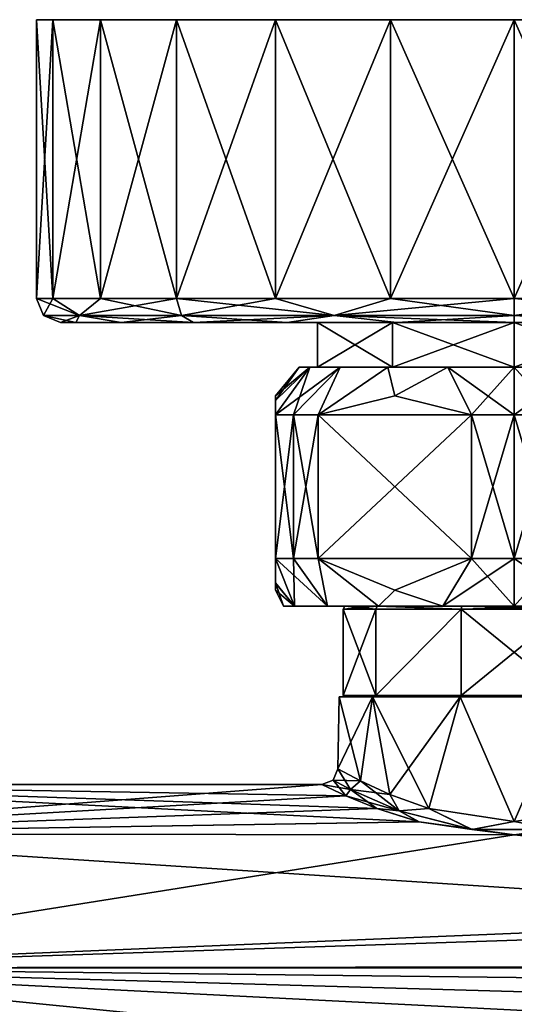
# Model space of a CAD drawing. Header units: metres. Extents: x -150 to 150, y -23 to 71.
# Tile 4 of 13: x -106 to -75, y 9 to 71. Entities that reach past the tile are written whole.
import ezdxf

# ---------------------------------------------------------------- set-up
doc = ezdxf.new("R2010")
doc.units = ezdxf.units.M
doc.layers.add('solid_26_009_130_XXX', color=7, linetype='CONTINUOUS')

msp = doc.modelspace()

# ---------------------------------------------------------------- linework, layer by layer
at = {"layer": 'solid_26_009_130_XXX'}
for points in [[(-46.022282, 71, -7.764759), (-103.97773, 71, -7.764721), (-105, 71)], [(-105, 53.5), (-105, 71), (-103.97773, 71, -7.764721)], [(-45, 71), (-46.022282, 71, -7.764759), (-105, 71)], [(-103.977722, 71, 7.764759), (-45, 71), (-105, 71)], [(-103.977776, 53.5, 7.764563), (-103.977722, 71, 7.764759), (-105, 71)], [(-103.977776, 53.5, 7.764563), (-105, 71), (-105, 53.5)], [(-103.977745, 53.5, -7.76467), (-105, 53.5), (-103.97773, 71, -7.764721)], [(-100.980774, 53.5, 14.999984), (-103.977722, 71, 7.764759), (-103.977776, 53.5, 7.764563)], [(-103.977745, 53.5, -7.76467), (-103.97773, 71, -7.764721), (-100.980698, 71, -15.000088)], [(-100.980713, 53.5, -15.00008), (-103.977745, 53.5, -7.76467), (-100.980698, 71, -15.000088)], [(-49.019333, 71, -15.000138), (-100.980698, 71, -15.000088), (-103.97773, 71, -7.764721)], [(-46.022282, 71, -7.764759), (-49.019333, 71, -15.000138), (-103.97773, 71, -7.764721)], [(-103.977722, 71, 7.764759), (-46.02227, 71, 7.764721), (-45, 71)], [(-103.977722, 71, 7.764759), (-100.980667, 71, 15.000138), (-46.02227, 71, 7.764721)], [(-100.980774, 53.5, 14.999984), (-100.980667, 71, 15.000138), (-103.977722, 71, 7.764759)], [(-96.213226, 53.5, 21.213184), (-100.980667, 71, 15.000138), (-100.980774, 53.5, 14.999984)], [(-100.980713, 53.5, -15.00008), (-100.980698, 71, -15.000088), (-96.213196, 71, -21.213188)], [(-96.213142, 53.5, -21.213263), (-100.980713, 53.5, -15.00008), (-96.213196, 71, -21.213188)], [(-53.786831, 71, -21.213213), (-96.213196, 71, -21.213188), (-100.980698, 71, -15.000088)], [(-49.019333, 71, -15.000138), (-53.786831, 71, -21.213213), (-100.980698, 71, -15.000088)], [(-100.980667, 71, 15.000138), (-49.019302, 71, 15.000088), (-46.02227, 71, 7.764721)], [(-100.980667, 71, 15.000138), (-96.213173, 71, 21.213213), (-49.019302, 71, 15.000088)], [(-96.213226, 53.5, 21.213184), (-96.213173, 71, 21.213213), (-100.980667, 71, 15.000138)], [(-90.000031, 53.5, 25.980743), (-96.213173, 71, 21.213213), (-96.213226, 53.5, 21.213184)], [(-59.999905, 71, -25.980694), (-90.000107, 71, -25.980686), (-96.213196, 71, -21.213188)], [(-96.213142, 53.5, -21.213263), (-96.213196, 71, -21.213188), (-90.000107, 71, -25.980686)], [(-53.786831, 71, -21.213213), (-59.999905, 71, -25.980694), (-96.213196, 71, -21.213188)], [(-96.213173, 71, 21.213213), (-53.7868, 71, 21.213188), (-49.019302, 71, 15.000088)], [(-96.213173, 71, 21.213213), (-90.000092, 71, 25.980694), (-53.7868, 71, 21.213188)], [(-90.000031, 53.5, 25.980743), (-90.000092, 71, 25.980694), (-96.213173, 71, 21.213213)], [(-89.999939, 53.5, -25.980799), (-96.213142, 53.5, -21.213263), (-90.000107, 71, -25.980686)], [(-67.235275, 71, -28.97773), (-82.764717, 71, -28.977732), (-90.000107, 71, -25.980686)], [(-89.999939, 53.5, -25.980799), (-90.000107, 71, -25.980686), (-82.764717, 71, -28.977732)], [(-59.999905, 71, -25.980694), (-67.235275, 71, -28.97773), (-90.000107, 71, -25.980686)], [(-90.000092, 71, 25.980694), (-59.999893, 71, 25.980686), (-53.7868, 71, 21.213188)], [(-90.000092, 71, 25.980694), (-82.764725, 71, 28.97773), (-59.999893, 71, 25.980686)], [(-82.764618, 53.5, 28.977762), (-82.764725, 71, 28.97773), (-90.000092, 71, 25.980694)], [(-82.764618, 53.5, 28.977762), (-90.000092, 71, 25.980694), (-90.000031, 53.5, 25.980743)], [(-82.764511, 53.5, -28.977791), (-89.999939, 53.5, -25.980799), (-82.764717, 71, -28.977732)], [(-82.764725, 71, 28.97773), (-67.235283, 71, 28.977732), (-59.999893, 71, 25.980686)], [(-82.764725, 71, 28.97773), (-75.000008, 71, 30), (-67.235283, 71, 28.977732)], [(-75.000053, 53.5, 30), (-75.000008, 71, 30), (-82.764725, 71, 28.97773)], [(-75.000053, 53.5, 30), (-82.764725, 71, 28.97773), (-82.764618, 53.5, 28.977762)], [(-67.235275, 71, -28.97773), (-74.999992, 71, -30), (-82.764717, 71, -28.977732)], [(-82.764511, 53.5, -28.977791), (-82.764717, 71, -28.977732), (-74.999992, 71, -30)], [(-74.999947, 53.5, -30), (-82.764511, 53.5, -28.977791), (-74.999992, 71, -30)], [(-67.235489, 53.5, 28.977791), (-75.000008, 71, 30), (-75.000053, 53.5, 30)], [(-67.235489, 53.5, 28.977791), (-67.235283, 71, 28.977732), (-75.000008, 71, 30)], [(-74.999947, 53.5, -30), (-74.999992, 71, -30), (-67.235275, 71, -28.97773)], [(-67.235382, 53.5, -28.977762), (-74.999947, 53.5, -30), (-67.235275, 71, -28.97773)], [(-104.560661, 52.439339), (-105, 53.5), (-103.977745, 53.5, -7.76467)], [(-102.310486, 52.439339, 11.312375), (-105, 53.5), (-104.560661, 52.439339)], [(-103.977776, 53.5, 7.764563), (-105, 53.5), (-102.310486, 52.439339, 11.312375)], [(-102.310486, 52.439339, -11.312375), (-104.560661, 52.439339), (-103.977745, 53.5, -7.76467)], [(-100.980774, 53.5, 14.999984), (-103.977776, 53.5, 7.764563), (-102.310486, 52.439339, 11.312375)], [(-102.310486, 52.439339, -11.312375), (-103.977745, 53.5, -7.76467), (-100.980713, 53.5, -15.00008)], [(-102.310486, 52.439339, -11.312375), (-100.980713, 53.5, -15.00008), (-96.213142, 53.5, -21.213263)], [(-95.902542, 52.439339, -20.902544), (-102.310486, 52.439339, -11.312375), (-96.213142, 53.5, -21.213263)], [(-100.980774, 53.5, 14.999984), (-102.310486, 52.439339, 11.312375), (-95.902542, 52.439339, 20.902544)], [(-96.213226, 53.5, 21.213184), (-100.980774, 53.5, 14.999984), (-95.902542, 52.439339, 20.902544)], [(-96.213226, 53.5, 21.213184), (-95.902542, 52.439339, 20.902544), (-86.312378, 52.439339, 27.31049)], [(-90.000031, 53.5, 25.980743), (-96.213226, 53.5, 21.213184), (-86.312378, 52.439339, 27.31049)], [(-95.902542, 52.439339, -20.902544), (-96.213142, 53.5, -21.213263), (-89.999939, 53.5, -25.980799)], [(-86.312378, 52.439339, -27.31049), (-95.902542, 52.439339, -20.902544), (-89.999939, 53.5, -25.980799)], [(-82.764618, 53.5, 28.977762), (-90.000031, 53.5, 25.980743), (-86.312378, 52.439339, 27.31049)], [(-86.312378, 52.439339, -27.31049), (-89.999939, 53.5, -25.980799), (-82.764511, 53.5, -28.977791)], [(-86.312378, 52.439339, -27.31049), (-82.764511, 53.5, -28.977791), (-74.999947, 53.5, -30)], [(-75, 52.439339, -29.560659), (-86.312378, 52.439339, -27.31049), (-74.999947, 53.5, -30)], [(-82.764618, 53.5, 28.977762), (-86.312378, 52.439339, 27.31049), (-75, 52.439339, 29.560659)], [(-75.000053, 53.5, 30), (-82.764618, 53.5, 28.977762), (-75, 52.439339, 29.560659)], [(-75.000053, 53.5, 30), (-75, 52.439339, 29.560659), (-63.687626, 52.439339, 27.31049)], [(-67.235489, 53.5, 28.977791), (-75.000053, 53.5, 30), (-63.687626, 52.439339, 27.31049)], [(-75, 52.439339, -29.560659), (-74.999947, 53.5, -30), (-67.235382, 53.5, -28.977762)], [(-63.687626, 52.439339, -27.31049), (-75, 52.439339, -29.560659), (-67.235382, 53.5, -28.977762)], [(-103.5, 52), (-104.560661, 52.439339), (-102.310486, 52.439339, -11.312375)], [(-102.529251, 52, 7.374948), (-104.560661, 52.439339), (-103.5, 52)], [(-102.529251, 52, 7.374948), (-102.310486, 52.439339, 11.312375), (-104.560661, 52.439339)], [(-102.528847, 52, -7.376467), (-103.5, 52), (-102.310486, 52.439339, -11.312375)], [(-87.363739, 52, -4.017166), (-103.5, 52), (-102.528847, 52, -7.376467)], [(-87.363739, 52, 4.017166), (-102.529251, 52, 7.374948), (-103.5, 52)], [(-87.363739, 52, -4.017166), (-87.363739, 52, 4.017166), (-103.5, 52)], [(-102.529251, 52, 7.374948), (-99.682373, 52, 14.248857), (-102.310486, 52.439339, 11.312375)], [(-75, 52, 13), (-99.682373, 52, 14.248857), (-102.529251, 52, 7.374948)], [(-82.641296, 52, 10.517153), (-75, 52, 13), (-102.529251, 52, 7.374948)], [(-87.363739, 52, 4.017166), (-82.641296, 52, 10.517153), (-102.529251, 52, 7.374948)], [(-99.68158, 52, -14.250222), (-102.528847, 52, -7.376467), (-102.310486, 52.439339, -11.312375)], [(-82.641296, 52, -10.517153), (-102.528847, 52, -7.376467), (-99.68158, 52, -14.250222)], [(-82.641296, 52, -10.517153), (-87.363739, 52, -4.017166), (-102.528847, 52, -7.376467)], [(-99.68158, 52, -14.250222), (-102.310486, 52.439339, -11.312375), (-95.902542, 52.439339, -20.902544)], [(-95.153427, 52, 20.151638), (-95.902542, 52.439339, 20.902544), (-102.310486, 52.439339, 11.312375)], [(-99.682373, 52, 14.248857), (-95.153427, 52, 20.151638), (-102.310486, 52.439339, 11.312375)], [(-99.682373, 52, 14.248857), (-50.318417, 52, 14.250222), (-95.153427, 52, 20.151638)], [(-75, 52, 13), (-50.318417, 52, 14.250222), (-99.682373, 52, 14.248857)], [(-95.152313, 52, -20.152752), (-99.68158, 52, -14.250222), (-95.902542, 52.439339, -20.902544)], [(-54.846573, 52, -20.151638), (-99.68158, 52, -14.250222), (-95.152313, 52, -20.152752)], [(-50.317631, 52, -14.248857), (-99.68158, 52, -14.250222), (-54.846573, 52, -20.151638)], [(-75, 52, -13), (-99.68158, 52, -14.250222), (-50.317631, 52, -14.248857)], [(-75, 52, -13), (-82.641296, 52, -10.517153), (-99.68158, 52, -14.250222)], [(-95.152313, 52, -20.152752), (-95.902542, 52.439339, -20.902544), (-86.312378, 52.439339, -27.31049)], [(-89.251053, 52, 24.681105), (-86.312378, 52.439339, 27.31049), (-95.902542, 52.439339, 20.902544)], [(-95.153427, 52, 20.151638), (-89.251053, 52, 24.681105), (-95.902542, 52.439339, 20.902544)], [(-95.153427, 52, 20.151638), (-50.318417, 52, 14.250222), (-54.847687, 52, 20.152752)], [(-95.153427, 52, 20.151638), (-54.847687, 52, 20.152752), (-89.251053, 52, 24.681105)], [(-89.249687, 52, -24.681892), (-95.152313, 52, -20.152752), (-86.312378, 52.439339, -27.31049)], [(-60.748951, 52, -24.681105), (-95.152313, 52, -20.152752), (-89.249687, 52, -24.681892)], [(-54.846573, 52, -20.151638), (-95.152313, 52, -20.152752), (-60.748951, 52, -24.681105)], [(-89.251053, 52, 24.681105), (-82.377396, 52, 27.528601), (-86.312378, 52.439339, 27.31049)], [(-89.251053, 52, 24.681105), (-54.847687, 52, 20.152752), (-60.750317, 52, 24.681892)], [(-89.251053, 52, 24.681105), (-60.750317, 52, 24.681892), (-82.377396, 52, 27.528601)], [(-82.37587, 52, -27.529009), (-89.249687, 52, -24.681892), (-86.312378, 52.439339, -27.31049)], [(-67.622604, 52, -27.528601), (-89.249687, 52, -24.681892), (-82.37587, 52, -27.529009)], [(-60.748951, 52, -24.681105), (-89.249687, 52, -24.681892), (-67.622604, 52, -27.528601)], [(-82.641296, 52, -10.517153), (-82.641296, 49.200001, -10.517153), (-87.363739, 49.200001, -4.017166)], [(-87.363739, 52, -4.017166), (-87.363739, 49.200001, -4.017166), (-87.363739, 49.200001, 4.017166)], [(-82.641296, 52, -10.517153), (-87.363739, 49.200001, -4.017166), (-87.363739, 52, -4.017166)], [(-87.363739, 52, 4.017166), (-87.363739, 49.200001, 4.017166), (-82.641296, 49.200001, 10.517153)], [(-87.363739, 52, -4.017166), (-87.363739, 49.200001, 4.017166), (-87.363739, 52, 4.017166)], [(-87.363739, 52, 4.017166), (-82.641296, 49.200001, 10.517153), (-82.641296, 52, 10.517153)], [(-82.37587, 52, -27.529009), (-86.312378, 52.439339, -27.31049), (-75, 52.439339, -29.560659)], [(-75.000786, 52, 28.5), (-75, 52.439339, 29.560659), (-86.312378, 52.439339, 27.31049)], [(-82.377396, 52, 27.528601), (-75.000786, 52, 28.5), (-86.312378, 52.439339, 27.31049)], [(-82.641296, 52, 10.517153), (-82.641296, 49.200001, 10.517153), (-75, 49.200001, 13)], [(-82.641296, 52, 10.517153), (-75, 49.200001, 13), (-75, 52, 13)], [(-75, 52, -13), (-75, 49.200001, -13), (-82.641296, 49.200001, -10.517153)], [(-75, 52, -13), (-82.641296, 49.200001, -10.517153), (-82.641296, 52, -10.517153)], [(-82.377396, 52, 27.528601), (-60.750317, 52, 24.681892), (-67.62413, 52, 27.529009)], [(-82.377396, 52, 27.528601), (-67.62413, 52, 27.529009), (-75.000786, 52, 28.5)], [(-74.999214, 52, -28.5), (-82.37587, 52, -27.529009), (-75, 52.439339, -29.560659)], [(-67.622604, 52, -27.528601), (-82.37587, 52, -27.529009), (-74.999214, 52, -28.5)], [(-75.000786, 52, 28.5), (-67.62413, 52, 27.529009), (-75, 52.439339, 29.560659)], [(-74.999214, 52, -28.5), (-75, 52.439339, -29.560659), (-63.687626, 52.439339, -27.31049)], [(-67.62413, 52, 27.529009), (-63.687626, 52.439339, 27.31049), (-75, 52.439339, 29.560659)], [(-75, 52, 13), (-75, 49.200001, 13), (-67.358704, 49.200001, 10.517153)], [(-67.358704, 52, 10.517153), (-75, 52, 13), (-67.358704, 49.200001, 10.517153)], [(-67.358704, 52, -10.517153), (-67.358704, 49.200001, -10.517153), (-75, 49.200001, -13)], [(-67.358704, 52, -10.517153), (-75, 49.200001, -13), (-75, 52, -13)], [(-75, 52, -13), (-50.317631, 52, -14.248857), (-47.470745, 52, -7.374948)], [(-67.358704, 52, -10.517153), (-75, 52, -13), (-47.470745, 52, -7.374948)], [(-67.358704, 52, 10.517153), (-50.318417, 52, 14.250222), (-75, 52, 13)], [(-67.622604, 52, -27.528601), (-74.999214, 52, -28.5), (-63.687626, 52.439339, -27.31049)], [(-90, 47.105934, 2.72249), (-87.839249, 49.200001, 4.171766), (-88.5, 49.200001)], [(-90, 46.200001, 5.567764), (-88.856407, 46.200001, 8), (-87.839249, 49.200001, 4.171766)], [(-90, 47.105934, 2.72249), (-90, 46.200001, 5.567764), (-87.839249, 49.200001, 4.171766)], [(-90, 47.400002), (-88.5, 49.200001), (-87.839256, 49.200001, -4.171753)], [(-90, 47.105934, 2.72249), (-88.5, 49.200001), (-90, 47.400002)], [(-90, 46.200001, -5.567764), (-87.839256, 49.200001, -4.171753), (-85.921646, 49.200001, -7.935179)], [(-90, 47.105942, -2.722463), (-90, 47.400002), (-87.839256, 49.200001, -4.171753)], [(-90, 47.105942, -2.722463), (-87.839256, 49.200001, -4.171753), (-90, 46.200001, -5.567764)], [(-88.856407, 46.200001, -8), (-90, 46.200001, -5.567764), (-85.921646, 49.200001, -7.935179)], [(-88.856407, 46.200001, 8), (-85.921631, 49.200001, 7.935201), (-87.839249, 49.200001, 4.171766)], [(-88.856407, 46.200001, 8), (-87.321823, 46.200001, 10.206499), (-85.921631, 49.200001, 7.935201)], [(-87.321823, 46.200001, -10.206499), (-88.856407, 46.200001, -8), (-85.921646, 49.200001, -7.935179)], [(-87.839256, 49.200001, -4.171753), (-88.5, 49.200001), (-87.839249, 49.200001, 4.171766)], [(-87.363739, 49.200001, 4.017166), (-87.839256, 49.200001, -4.171753), (-87.839249, 49.200001, 4.171766)], [(-87.363739, 49.200001, -4.017166), (-85.921646, 49.200001, -7.935179), (-87.839256, 49.200001, -4.171753)], [(-87.363739, 49.200001, 4.017166), (-87.363739, 49.200001, -4.017166), (-87.839256, 49.200001, -4.171753)], [(-87.363739, 49.200001, 4.017166), (-87.839249, 49.200001, 4.171766), (-85.921631, 49.200001, 7.935201)], [(-87.363739, 49.200001, 4.017166), (-85.921631, 49.200001, 7.935201), (-82.935173, 49.200001, 10.921656)], [(-82.641296, 49.200001, 10.517153), (-87.363739, 49.200001, 4.017166), (-82.935173, 49.200001, 10.921656)], [(-87.363739, 49.200001, -4.017166), (-82.641296, 49.200001, -10.517153), (-85.921646, 49.200001, -7.935179)], [(-87.321823, 46.200001, 10.206499), (-82.935173, 49.200001, 10.921656), (-85.921631, 49.200001, 7.935201)], [(-87.321823, 46.200001, 10.206499), (-82.5, 47.400005, 12.990381), (-82.935173, 49.200001, 10.921656)], [(-87.321823, 46.200001, -10.206499), (-85.921646, 49.200001, -7.935179), (-82.935181, 49.200001, -10.921646)], [(-82.5, 47.400005, -12.990381), (-87.321823, 46.200001, -10.206499), (-82.935181, 49.200001, -10.921646)], [(-82.641296, 49.200001, -10.517153), (-82.935181, 49.200001, -10.921646), (-85.921646, 49.200001, -7.935179)], [(-82.641296, 49.200001, -10.517153), (-79.171761, 49.200001, -12.839252), (-82.935181, 49.200001, -10.921646)], [(-82.5, 47.400005, -12.990381), (-82.935181, 49.200001, -10.921646), (-79.171761, 49.200001, -12.839252)], [(-82.641296, 49.200001, 10.517153), (-82.935173, 49.200001, 10.921656), (-79.171745, 49.200001, 12.839255)], [(-82.5, 47.400005, 12.990381), (-79.171745, 49.200001, 12.839255), (-82.935173, 49.200001, 10.921656)], [(-82.641296, 49.200001, 10.517153), (-79.171745, 49.200001, 12.839255), (-74.999992, 49.200001, 13.5)], [(-82.641296, 49.200001, 10.517153), (-74.999992, 49.200001, 13.5), (-75, 49.200001, 13)], [(-82.641296, 49.200001, -10.517153), (-75, 49.200001, -13), (-79.171761, 49.200001, -12.839252)], [(-82.5, 47.400005, 12.990381), (-77.678177, 46.200001, 15.774263), (-79.171745, 49.200001, 12.839255)], [(-77.678177, 46.200001, -15.774263), (-82.5, 47.400005, -12.990381), (-79.171761, 49.200001, -12.839252)], [(-75, 49.200001, -13), (-75.000008, 49.200001, -13.5), (-79.171761, 49.200001, -12.839252)], [(-77.678177, 46.200001, -15.774263), (-79.171761, 49.200001, -12.839252), (-75.000008, 49.200001, -13.5)], [(-75, 46.200001, 16), (-74.999992, 49.200001, 13.5), (-79.171745, 49.200001, 12.839255)], [(-77.678177, 46.200001, 15.774263), (-75, 46.200001, 16), (-79.171745, 49.200001, 12.839255)], [(-75, 46.200001, -16), (-77.678177, 46.200001, -15.774263), (-75.000008, 49.200001, -13.5)], [(-67.358704, 49.200001, -10.517153), (-70.828255, 49.200001, -12.839255), (-75.000008, 49.200001, -13.5)], [(-75, 46.200001, -16), (-75.000008, 49.200001, -13.5), (-70.828255, 49.200001, -12.839255)], [(-75, 49.200001, -13), (-67.358704, 49.200001, -10.517153), (-75.000008, 49.200001, -13.5)], [(-75, 49.200001, 13), (-74.999992, 49.200001, 13.5), (-70.828239, 49.200001, 12.839252)], [(-67.358704, 49.200001, 10.517153), (-75, 49.200001, 13), (-70.828239, 49.200001, 12.839252)], [(-75, 46.200001, 16), (-72.321823, 46.200001, 15.774263), (-74.999992, 49.200001, 13.5)], [(-72.321823, 46.200001, -15.774263), (-75, 46.200001, -16), (-70.828255, 49.200001, -12.839255)], [(-72.321823, 46.200001, 15.774263), (-70.828239, 49.200001, 12.839252), (-74.999992, 49.200001, 13.5)], [(-90, 47.105942, -2.722463), (-90, 47.105934, 2.72249), (-90, 47.400002)], [(-90, 47.105942, -2.722463), (-90, 46.200001, -5.567764), (-90, 47.105934, 2.72249)], [(-90, 46.200001, -5.567764), (-90, 46.200001, 5.567764), (-90, 47.105934, 2.72249)], [(-87.321823, 46.200001, 10.206499), (-77.678177, 46.200001, 15.774263), (-82.5, 47.400005, 12.990381)], [(-77.678177, 46.200001, -15.774263), (-87.321823, 46.200001, -10.206499), (-82.5, 47.400005, -12.990381)], [(-88.856407, 37.200001, 8), (-88.856407, 46.200001, 8), (-90, 46.200001, 5.567764)], [(-90, 46.200001, -5.567764), (-90, 37.200001, -5.567764), (-90, 46.200001, 5.567764)], [(-90, 37.200001, 5.567764), (-90, 46.200001, 5.567764), (-90, 37.200001, -5.567764)], [(-88.856407, 37.200001, 8), (-90, 46.200001, 5.567764), (-90, 37.200001, 5.567764)], [(-88.856407, 46.200001, -8), (-90, 37.200001, -5.567764), (-90, 46.200001, -5.567764)], [(-88.856407, 46.200001, -8), (-88.856407, 37.200001, -8), (-90, 37.200001, -5.567764)], [(-87.321823, 37.200001, 10.206499), (-87.321823, 46.200001, 10.206499), (-88.856407, 46.200001, 8)], [(-87.321823, 37.200001, 10.206499), (-88.856407, 46.200001, 8), (-88.856407, 37.200001, 8)], [(-87.321823, 46.200001, -10.206499), (-87.321823, 37.200001, -10.206499), (-88.856407, 37.200001, -8)], [(-87.321823, 46.200001, -10.206499), (-88.856407, 37.200001, -8), (-88.856407, 46.200001, -8)], [(-87.321823, 37.200001, 10.206499), (-77.678177, 46.200001, 15.774263), (-87.321823, 46.200001, 10.206499)], [(-77.678177, 37.200001, 15.774263), (-77.678177, 46.200001, 15.774263), (-87.321823, 37.200001, 10.206499)], [(-87.321823, 46.200001, -10.206499), (-77.678177, 37.200001, -15.774263), (-87.321823, 37.200001, -10.206499)], [(-77.678177, 46.200001, -15.774263), (-77.678177, 37.200001, -15.774263), (-87.321823, 46.200001, -10.206499)], [(-75, 37.200001, 16), (-75, 46.200001, 16), (-77.678177, 46.200001, 15.774263)], [(-75, 37.200001, 16), (-77.678177, 46.200001, 15.774263), (-77.678177, 37.200001, 15.774263)], [(-75, 46.200001, -16), (-75, 37.200001, -16), (-77.678177, 37.200001, -15.774263)], [(-75, 46.200001, -16), (-77.678177, 37.200001, -15.774263), (-77.678177, 46.200001, -15.774263)], [(-72.321823, 37.200001, 15.774263), (-72.321823, 46.200001, 15.774263), (-75, 46.200001, 16)], [(-72.321823, 37.200001, 15.774263), (-75, 46.200001, 16), (-75, 37.200001, 16)], [(-72.321823, 46.200001, -15.774263), (-72.321823, 37.200001, -15.774263), (-75, 37.200001, -16)], [(-72.321823, 46.200001, -15.774263), (-75, 37.200001, -16), (-75, 46.200001, -16)], [(-90, 37.200001, 5.567764), (-90, 37.200001, -5.567764), (-90, 35.653355, -2.617571)], [(-88.790337, 34.200001, -4.480703), (-90, 35.653355, -2.617571), (-90, 37.200001, -5.567764)], [(-90, 35.651661, 2.612647), (-90, 37.200001, 5.567764), (-90, 35.653355, -2.617571)], [(-88.856407, 37.200001, -8), (-88.790337, 34.200001, -4.480703), (-90, 37.200001, -5.567764)], [(-88.790337, 34.200001, 4.480689), (-90, 37.200001, 5.567764), (-90, 35.651661, 2.612647)], [(-86.730652, 34.200001, 8.523004), (-88.856407, 37.200001, 8), (-90, 37.200001, 5.567764)], [(-88.790337, 34.200001, 4.480689), (-86.730652, 34.200001, 8.523004), (-90, 37.200001, 5.567764)], [(-88.856407, 37.200001, -8), (-86.730644, 34.200001, -8.523021), (-88.790337, 34.200001, -4.480703)], [(-88.856407, 37.200001, -8), (-87.321823, 37.200001, -10.206499), (-86.730644, 34.200001, -8.523021)], [(-86.730652, 34.200001, 8.523004), (-87.321823, 37.200001, 10.206499), (-88.856407, 37.200001, 8)], [(-87.321823, 37.200001, -10.206499), (-83.522705, 34.200001, -11.730859), (-86.730644, 34.200001, -8.523021)], [(-87.321823, 37.200001, -10.206499), (-82.5, 35.200001, -12.990381), (-83.522705, 34.200001, -11.730859)], [(-87.321823, 37.200001, -10.206499), (-77.678177, 37.200001, -15.774263), (-82.5, 35.200001, -12.990381)], [(-77.678177, 37.200001, 15.774263), (-87.321823, 37.200001, 10.206499), (-82.5, 35.200001, 12.99038)], [(-83.522713, 34.200001, 11.730849), (-82.5, 35.200001, 12.99038), (-87.321823, 37.200001, 10.206499)], [(-86.730652, 34.200001, 8.523004), (-83.522713, 34.200001, 11.730849), (-87.321823, 37.200001, 10.206499)], [(-82.5, 35.200001, -12.990381), (-77.678177, 37.200001, -15.774263), (-79.480728, 34.200001, -13.790311)], [(-79.480743, 34.200001, 13.790307), (-77.678177, 37.200001, 15.774263), (-82.5, 35.200001, 12.99038)], [(-79.480743, 34.200001, 13.790307), (-75, 34.200001, 14.499995), (-77.678177, 37.200001, 15.774263)], [(-75, 37.200001, -16), (-75, 34.200001, -14.499995), (-79.480728, 34.200001, -13.790311)], [(-77.678177, 37.200001, -15.774263), (-75, 37.200001, -16), (-79.480728, 34.200001, -13.790311)], [(-75, 34.200001, 14.499995), (-75, 37.200001, 16), (-77.678177, 37.200001, 15.774263)], [(-72.321823, 37.200001, -15.774263), (-70.519257, 34.200001, -13.790307), (-75, 34.200001, -14.499995)], [(-75, 37.200001, -16), (-72.321823, 37.200001, -15.774263), (-75, 34.200001, -14.499995)], [(-70.519272, 34.200001, 13.790311), (-72.321823, 37.200001, 15.774263), (-75, 37.200001, 16)], [(-75, 34.200001, 14.499995), (-70.519272, 34.200001, 13.790311), (-75, 37.200001, 16)], [(-90, 35.651661, 2.612647), (-90, 35.653355, -2.617571), (-90, 35.200001)], [(-89.5, 34.200001), (-90, 35.200001), (-90, 35.653355, -2.617571)], [(-88.790337, 34.200001, -4.480703), (-89.5, 34.200001), (-90, 35.653355, -2.617571)], [(-88.790337, 34.200001, 4.480689), (-90, 35.651661, 2.612647), (-90, 35.200001)], [(-88.790337, 34.200001, 4.480689), (-90, 35.200001), (-89.5, 34.200001)], [(-83.522713, 34.200001, 11.730849), (-79.480743, 34.200001, 13.790307), (-82.5, 35.200001, 12.99038)], [(-82.5, 35.200001, -12.990381), (-79.480728, 34.200001, -13.790311), (-83.522705, 34.200001, -11.730859)], [(-85.638603, 34.200001), (-89.5, 34.200001), (-88.790337, 34.200001, -4.480703)], [(-83.606827, 34.200001, 6.253163), (-88.790337, 34.200001, 4.480689), (-89.5, 34.200001)], [(-83.606827, 34.200001, 6.253163), (-89.5, 34.200001), (-85.638603, 34.200001)], [(-83.606827, 34.200001, -6.253163), (-88.790337, 34.200001, -4.480703), (-86.730644, 34.200001, -8.523021)], [(-83.606827, 34.200001, -6.253163), (-85.638603, 34.200001), (-88.790337, 34.200001, -4.480703)], [(-83.606827, 34.200001, 6.253163), (-86.730652, 34.200001, 8.523004), (-88.790337, 34.200001, 4.480689)], [(-78.287407, 34.200001, 10.117937), (-83.522713, 34.200001, 11.730849), (-86.730652, 34.200001, 8.523004)], [(-83.606827, 34.200001, 6.253163), (-78.287407, 34.200001, 10.117937), (-86.730652, 34.200001, 8.523004)], [(-78.287407, 34.200001, -10.117937), (-86.730644, 34.200001, -8.523021), (-83.522705, 34.200001, -11.730859)], [(-78.287407, 34.200001, -10.117937), (-83.606827, 34.200001, -6.253163), (-86.730644, 34.200001, -8.523021)], [(-85.638603, 34.200001), (-85.75, 34), (-83.696991, 34, 6.318614)], [(-83.606827, 34.200001, -6.253163), (-83.696991, 34, -6.318614), (-85.75, 34)], [(-83.606827, 34.200001, -6.253163), (-85.75, 34), (-85.638603, 34.200001)], [(-85.75, 34), (-85.75, 28.6), (-83.69693, 28.599998, 6.318691)], [(-83.696991, 34, -6.318614), (-85.75, 28.6), (-85.75, 34)], [(-83.69693, 28.599998, -6.318691), (-85.75, 28.6), (-83.696991, 34, -6.318614)], [(-83.696991, 34, 6.318614), (-85.75, 34), (-83.69693, 28.599998, 6.318691)], [(-83.606827, 34.200001, 6.253163), (-85.638603, 34.200001), (-83.696991, 34, 6.318614)], [(-83.606827, 34.200001, 6.253163), (-83.696991, 34, 6.318614), (-78.321968, 34, 10.223846)], [(-83.606827, 34.200001, -6.253163), (-78.321968, 34, -10.223846), (-83.696991, 34, -6.318614)], [(-78.321968, 34, 10.223846), (-83.696991, 34, 6.318614), (-83.69693, 28.599998, 6.318691)], [(-83.69693, 28.599998, -6.318691), (-83.696991, 34, -6.318614), (-78.321968, 34, -10.223846)], [(-78.321968, 34, 10.223846), (-83.69693, 28.599998, 6.318691), (-78.32193, 28.599998, 10.223858)], [(-78.32193, 28.599998, -10.223858), (-83.69693, 28.599998, -6.318691), (-78.321968, 34, -10.223846)], [(-83.606827, 34.200001, 6.253163), (-78.321968, 34, 10.223846), (-78.287407, 34.200001, 10.117937)], [(-78.287407, 34.200001, -10.117937), (-78.321968, 34, -10.223846), (-83.606827, 34.200001, -6.253163)], [(-83.522713, 34.200001, 11.730849), (-66.477295, 34.200001, 11.730859), (-70.519272, 34.200001, 13.790311)], [(-78.287407, 34.200001, 10.117937), (-66.477295, 34.200001, 11.730859), (-83.522713, 34.200001, 11.730849)], [(-83.522713, 34.200001, 11.730849), (-70.519272, 34.200001, 13.790311), (-79.480743, 34.200001, 13.790307)], [(-66.477287, 34.200001, -11.730849), (-83.522705, 34.200001, -11.730859), (-79.480728, 34.200001, -13.790311)], [(-71.712593, 34.200001, -10.117937), (-83.522705, 34.200001, -11.730859), (-66.477287, 34.200001, -11.730849)], [(-71.712593, 34.200001, -10.117937), (-78.287407, 34.200001, -10.117937), (-83.522705, 34.200001, -11.730859)], [(-79.480743, 34.200001, 13.790307), (-70.519272, 34.200001, 13.790311), (-75, 34.200001, 14.499995)], [(-70.519257, 34.200001, -13.790307), (-79.480728, 34.200001, -13.790311), (-75, 34.200001, -14.499995)], [(-66.477287, 34.200001, -11.730849), (-79.480728, 34.200001, -13.790311), (-70.519257, 34.200001, -13.790307)], [(-78.287407, 34.200001, 10.117937), (-78.321968, 34, 10.223846), (-71.678032, 34, 10.223846)], [(-71.712593, 34.200001, -10.117937), (-71.678032, 34, -10.223846), (-78.321968, 34, -10.223846)], [(-71.712593, 34.200001, -10.117937), (-78.321968, 34, -10.223846), (-78.287407, 34.200001, -10.117937)], [(-78.321968, 34, 10.223846), (-78.32193, 28.599998, 10.223858), (-71.67807, 28.599998, 10.223858)], [(-71.678032, 34, 10.223846), (-78.321968, 34, 10.223846), (-71.67807, 28.599998, 10.223858)], [(-78.32193, 28.599998, -10.223858), (-78.321968, 34, -10.223846), (-71.678032, 34, -10.223846)], [(-71.67807, 28.599998, -10.223858), (-78.32193, 28.599998, -10.223858), (-71.678032, 34, -10.223846)], [(-78.287407, 34.200001, 10.117937), (-71.678032, 34, 10.223846), (-71.712593, 34.200001, 10.117937)], [(-78.287407, 34.200001, 10.117937), (-71.712593, 34.200001, 10.117937), (-66.477295, 34.200001, 11.730859)], [(-86.07885, 23.982559, 0), (-86, 28.5), (-83.899048, 28.5, -6.465847)], [(-86.07885, 23.982559, 0), (-84.657913, 23.234167, 5.454837), (-86, 28.5)], [(-84.651245, 23.230886, -5.466741), (-86.07885, 23.982559, 0), (-83.899048, 28.5, -6.465847)], [(-85.650002, 28.5), (-86, 28.5), (-83.898941, 28.5, 6.465994)], [(-84.657913, 23.234167, 5.454837), (-83.898941, 28.5, 6.465994), (-86, 28.5)], [(-85.650002, 28.5), (-83.899048, 28.5, -6.465847), (-86, 28.5)], [(-85.75, 28.6), (-85.650002, 28.5), (-83.616096, 28.5, 6.259819)], [(-83.69693, 28.599998, -6.318691), (-85.650002, 28.5), (-85.75, 28.6)], [(-83.69693, 28.599998, 6.318691), (-85.75, 28.6), (-83.616096, 28.5, 6.259819)], [(-83.69693, 28.599998, -6.318691), (-83.616096, 28.5, -6.259819), (-85.650002, 28.5)], [(-83.616096, 28.5, 6.259819), (-85.650002, 28.5), (-83.898941, 28.5, 6.465994)], [(-83.616096, 28.5, -6.259819), (-83.899048, 28.5, -6.465847), (-85.650002, 28.5)], [(-84.657913, 23.234167, 5.454837), (-82.815643, 22.388067, 7.891399), (-83.898941, 28.5, 6.465994)], [(-84.651245, 23.230886, -5.466741), (-83.899048, 28.5, -6.465847), (-82.805428, 22.383814, -7.901608)], [(-83.616096, 28.5, -6.259819), (-78.399193, 28.5, -10.46159), (-83.899048, 28.5, -6.465847)], [(-82.805428, 22.383814, -7.901608), (-83.899048, 28.5, -6.465847), (-78.399193, 28.5, -10.46159)], [(-83.616096, 28.5, 6.259819), (-83.898941, 28.5, 6.465994), (-78.399002, 28.5, 10.46165)], [(-80.371078, 21.507553, 9.739176), (-78.399002, 28.5, 10.46165), (-83.898941, 28.5, 6.465994)], [(-82.815643, 22.388067, 7.891399), (-80.371078, 21.507553, 9.739176), (-83.898941, 28.5, 6.465994)], [(-83.69693, 28.599998, 6.318691), (-83.616096, 28.5, 6.259819), (-78.291084, 28.5, 10.128723)], [(-78.32193, 28.599998, 10.223858), (-83.69693, 28.599998, 6.318691), (-78.291084, 28.5, 10.128723)], [(-78.32193, 28.599998, -10.223858), (-83.616096, 28.5, -6.259819), (-83.69693, 28.599998, -6.318691)], [(-78.32193, 28.599998, -10.223858), (-78.291084, 28.5, -10.128723), (-83.616096, 28.5, -6.259819)], [(-78.291084, 28.5, 10.128723), (-83.616096, 28.5, 6.259819), (-78.399002, 28.5, 10.46165)], [(-83.616096, 28.5, -6.259819), (-78.291084, 28.5, -10.128723), (-78.399193, 28.5, -10.46159)], [(-82.805428, 22.383814, -7.901608), (-78.399193, 28.5, -10.46159), (-80.358688, 21.503862, -9.746076)], [(-80.371078, 21.507553, 9.739176), (-75.007423, 20.688036, 11.136355), (-78.399002, 28.5, 10.46165)], [(-80.358688, 21.503862, -9.746076), (-78.399193, 28.5, -10.46159), (-74.992126, 20.68804, -11.136355)], [(-71.708916, 28.5, -10.128723), (-71.600998, 28.5, -10.46165), (-78.399193, 28.5, -10.46159)], [(-74.992126, 20.68804, -11.136355), (-78.399193, 28.5, -10.46159), (-71.600998, 28.5, -10.46165)], [(-78.291084, 28.5, -10.128723), (-71.708916, 28.5, -10.128723), (-78.399193, 28.5, -10.46159)], [(-78.291084, 28.5, 10.128723), (-78.399002, 28.5, 10.46165), (-71.600807, 28.5, 10.46159)], [(-75.007423, 20.688036, 11.136355), (-71.600807, 28.5, 10.46159), (-78.399002, 28.5, 10.46165)], [(-78.32193, 28.599998, 10.223858), (-78.291084, 28.5, 10.128723), (-71.708916, 28.5, 10.128723)], [(-71.67807, 28.599998, 10.223858), (-78.32193, 28.599998, 10.223858), (-71.708916, 28.5, 10.128723)], [(-71.67807, 28.599998, -10.223858), (-78.291084, 28.5, -10.128723), (-78.32193, 28.599998, -10.223858)], [(-71.67807, 28.599998, -10.223858), (-71.708916, 28.5, -10.128723), (-78.291084, 28.5, -10.128723)], [(-71.708916, 28.5, 10.128723), (-78.291084, 28.5, 10.128723), (-71.600807, 28.5, 10.46159)], [(-75.007423, 20.688036, 11.136355), (-69.641037, 21.503944, 9.745922), (-71.600807, 28.5, 10.46159)], [(-74.992126, 20.68804, -11.136355), (-71.600998, 28.5, -10.46165), (-69.628799, 21.507591, -9.739109)], [(-85.278122, 22.698849, 4.90602), (-86.07885, 23.982559, 0), (-86.377853, 23.28669, 0)], [(-84.651245, 23.230886, -5.466741), (-86.377853, 23.28669, 0), (-86.07885, 23.982559, 0)], [(-85.278122, 22.698849, 4.90602), (-84.657913, 23.234167, 5.454837), (-86.07885, 23.982559, 0)], [(-80.973984, 20.659424, -10.108819), (-127.5, 19.918585, -11.5), (-127.5, 23)], [(-87.078697, 23), (-127.5, 23), (-127.5, 19.918585, 11.5)], [(-85.577362, 22.303553, -5.617074), (-127.5, 23), (-87.078697, 23)], [(-83.619499, 21.510153, -8.143301), (-80.973984, 20.659424, -10.108819), (-127.5, 23)], [(-85.577362, 22.303553, -5.617074), (-83.619499, 21.510153, -8.143301), (-127.5, 23)], [(-85.580376, 22.305586, 5.608996), (-87.078697, 23), (-127.5, 19.918585, 11.5)], [(-86.377853, 23.28669, 0), (-87.078697, 23), (-85.580376, 22.305586, 5.608996)], [(-85.280983, 22.700317, -4.899973), (-87.078697, 23), (-86.377853, 23.28669, 0)], [(-85.280983, 22.700317, -4.899973), (-85.577362, 22.303553, -5.617074), (-87.078697, 23)], [(-85.278122, 22.698849, 4.90602), (-86.377853, 23.28669, 0), (-85.580376, 22.305586, 5.608996)], [(-84.651245, 23.230886, -5.466741), (-85.280983, 22.700317, -4.899973), (-86.377853, 23.28669, 0)], [(-84.651245, 23.230886, -5.466741), (-82.805428, 22.383814, -7.901608), (-85.280983, 22.700317, -4.899973)], [(-82.223373, 21.350775, 8.836384), (-84.657913, 23.234167, 5.454837), (-85.278122, 22.698849, 4.90602)], [(-82.223373, 21.350775, 8.836384), (-82.815643, 22.388067, 7.891399), (-84.657913, 23.234167, 5.454837)], [(-83.626091, 21.511745, 8.139091), (-85.580376, 22.305586, 5.608996), (-127.5, 19.918585, 11.5)], [(-85.278122, 22.698849, 4.90602), (-85.580376, 22.305586, 5.608996), (-83.626091, 21.511745, 8.139091)], [(-85.280983, 22.700317, -4.899973), (-82.232796, 21.354248, -8.828618), (-85.577362, 22.303553, -5.617074)], [(-82.232796, 21.354248, -8.828618), (-83.619499, 21.510153, -8.143301), (-85.577362, 22.303553, -5.617074)], [(-82.805428, 22.383814, -7.901608), (-82.232796, 21.354248, -8.828618), (-85.280983, 22.700317, -4.899973)], [(-82.223373, 21.350775, 8.836384), (-85.278122, 22.698849, 4.90602), (-83.626091, 21.511745, 8.139091)], [(-82.223373, 21.350775, 8.836384), (-80.371078, 21.507553, 9.739176), (-82.815643, 22.388067, 7.891399)], [(-82.805428, 22.383814, -7.901608), (-80.358688, 21.503862, -9.746076), (-82.232796, 21.354248, -8.828618)], [(-80.992012, 20.664591, 10.098251), (-83.626091, 21.511745, 8.139091), (-127.5, 19.918585, 11.5)], [(-82.223373, 21.350775, 8.836384), (-83.626091, 21.511745, 8.139091), (-80.992012, 20.664591, 10.098251)], [(-82.232796, 21.354248, -8.828618), (-80.973984, 20.659424, -10.108819), (-83.619499, 21.510153, -8.143301)], [(-80.358688, 21.503862, -9.746076), (-77.654579, 20.178341, -11.119834), (-82.232796, 21.354248, -8.828618)], [(-82.232796, 21.354248, -8.828618), (-77.654579, 20.178341, -11.119834), (-80.973984, 20.659424, -10.108819)], [(-77.641693, 20.176477, 11.122984), (-80.371078, 21.507553, 9.739176), (-82.223373, 21.350775, 8.836384)], [(-77.641693, 20.176477, 11.122984), (-82.223373, 21.350775, 8.836384), (-80.992012, 20.664591, 10.098251)], [(-77.641693, 20.176477, 11.122984), (-75.007423, 20.688036, 11.136355), (-80.371078, 21.507553, 9.739176)], [(-80.358688, 21.503862, -9.746076), (-74.992126, 20.68804, -11.136355), (-77.654579, 20.178341, -11.119834)], [(-72.345276, 20.17835, 11.119809), (-69.641037, 21.503944, 9.745922), (-75.007423, 20.688036, 11.136355)], [(-74.992126, 20.68804, -11.136355), (-69.628799, 21.507591, -9.739109), (-72.3582, 20.176498, -11.122953)], [(-75.009285, 19.842169, 11.631351), (-80.992012, 20.664591, 10.098251), (-127.5, 19.918585, 11.5)], [(-80.973984, 20.659424, -10.108819), (-74.990974, 19.842237, -11.631233), (-127.5, 19.918585, -11.5)], [(-77.641693, 20.176477, 11.122984), (-80.992012, 20.664591, 10.098251), (-75.009285, 19.842169, 11.631351)], [(-77.654579, 20.178341, -11.119834), (-74.990974, 19.842237, -11.631233), (-80.973984, 20.659424, -10.108819)], [(-74.992126, 20.68804, -11.136355), (-72.3582, 20.176498, -11.122953), (-77.654579, 20.178341, -11.119834)], [(-72.345276, 20.17835, 11.119809), (-75.007423, 20.688036, 11.136355), (-77.641693, 20.176477, 11.122984)], [(69.007988, 20.664591, 10.098251), (-69.026115, 20.65926, 10.109155), (-75.009285, 19.842169, 11.631351)], [(74.990715, 19.842169, 11.631351), (69.007988, 20.664591, 10.098251), (-75.009285, 19.842169, 11.631351)], [(-72.345276, 20.17835, 11.119809), (-75.009285, 19.842169, 11.631351), (-69.026115, 20.65926, 10.109155)], [(0.009334, 11.622487, -19.847363), (-127.5, 11.5, -19.918585), (-127.5, 19.918585, -11.5)], [(0.009334, 11.622487, -19.847363), (-127.5, 19.918585, -11.5), (-74.990974, 19.842237, -11.631233)], [(-75.009285, 19.842169, 11.631351), (-127.5, 19.918585, 11.5), (-127.5, 11.5, 19.918585)], [(127.5, 19.918585, 11.5), (74.990715, 19.842169, 11.631351), (-127.5, 11.5, 19.918585)], [(127.5, 11.5, 19.918585), (127.5, 19.918585, 11.5), (-127.5, 11.5, 19.918585)], [(74.990715, 19.842169, 11.631351), (-75.009285, 19.842169, 11.631351), (-127.5, 11.5, 19.918585)], [(-77.654579, 20.178341, -11.119834), (-72.3582, 20.176498, -11.122953), (-74.990974, 19.842237, -11.631233)], [(-72.345276, 20.17835, 11.119809), (-77.641693, 20.176477, 11.122984), (-75.009285, 19.842169, 11.631351)], [(0.009334, 11.622487, -19.847363), (-5.977132, 10.096756, -20.665321), (-127.5, 11.5, -19.918585)], [(-12.069973, 0, -23), (-127.5, 0, -23), (-127.5, 11.5, -19.918585)], [(-10.572887, 5.602885, -22.307121), (-12.069973, 0, -23), (-127.5, 11.5, -19.918585)], [(-8.617329, 8.135077, -21.513264), (-10.572887, 5.602885, -22.307121), (-127.5, 11.5, -19.918585)], [(-5.977132, 10.096756, -20.665321), (-8.617329, 8.135077, -21.513264), (-127.5, 11.5, -19.918585)], [(127.5, 11.5, 19.918585), (-127.5, 11.5, 19.918585), (-127.5, 0, 23)], [(127.5, 0, 23), (127.5, 11.5, 19.918585), (-127.5, 0, 23)]]:
    msp.add_3dface(points, dxfattribs=at)

doc.saveas('drawing.dxf')
